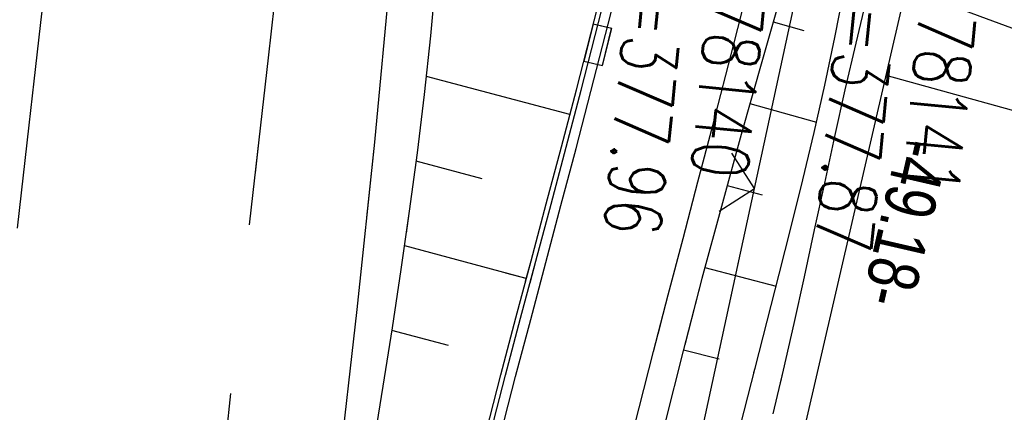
# Model space of a CAD drawing. Extents: x 508275 to 508667, y 447201 to 448341.
# Tile 28 of 33: x 508505 to 508540, y 448056 to 448070. Entities that reach past the tile are written whole.
import ezdxf

# ---------------------------------------------------------------- set-up
doc = ezdxf.new("R2010")
doc.units = 0
doc.header["$LTSCALE"] = 10
doc.header["$MEASUREMENT"] = 0
doc.linetypes.add('LT00', pattern=[0])
doc.linetypes.add('LT02', pattern=[0.4, 0.2, -0.2])
doc.layers.get('0').update_dxf_attribs({"linetype": 'LT00'})
for name, color, linetype in [('--EK_FBR', 250, 'LT00'), ('--EK_Schacht-Text', 5, 'LT00'), ('--EL_DFK_AB_L', 21, 'LT00'), ('ABSTAND', 8, 'LT00'), ('DFK_AB_L', 21, 'LT00'), ('DFK_TOPO-ANL', 252, 'LT00'), ('V125_AFBR_BAB', 250, 'LT00'), ('V125_BOESCH', 250, 'LT00'), ('V125_BOSCHUNG', 250, 'LT00'), ('V125_GRABEN', 250, 'LT00'), ('V125_H_BORD', 8, 'LT00'), ('V125_LG_MARK', 250, 'LT02'), ('V125_RINNE', 182, 'LT00'), ('V125_SINKK', 182, 'LT00'), ('V125_ZAUN', 40, 'LT00'), ('V126_AFBR_BAB', 250, 'LT00'), ('V126_BOESCH', 250, 'LT00'), ('V126_BOSCHUNG', 250, 'LT00'), ('V126_GRABEN', 250, 'LT00'), ('V126_H_BORD', 8, 'LT00'), ('V126_LG_MARK', 250, 'LT02'), ('V126_RINNE', 182, 'LT00'), ('V126_SINKK', 182, 'LT00'), ('V126_ZAUN', 40, 'LT00')]:
    doc.layers.add(name, color=color, linetype=linetype)
doc.styles.add('schachtbeschriftung', font='romans.shx', dxfattribs={"width": 0.75, "height": 2})
doc.styles.get("Standard").update_dxf_attribs({"font": 'ARIAL.TTF'})

# ---------------------------------------------------------------- blocks, each defined once
blk = doc.blocks.new('SYMB0024')
at = {"color": 0, "linetype": 'ByBlock'}
for p, q in [((-0.5, 0.5), (0, 0)), ((0, 0), (0.5, 0.5))]:
    blk.add_line(p, q, dxfattribs=at)
blk = doc.blocks.new('SYMB0652')
at = {"color": 0, "linetype": 'ByBlock'}
blk.add_lwpolyline([(-0.15, -0.075), (0.15, -0.075), (0.15, 0.075), (-0.15, 0.075), (-0.15, -0.075)], dxfattribs=at)

msp = doc.modelspace()

# ---------------------------------------------------------------- linework, layer by layer
at = {"layer": '--EK_FBR', "color": 2}
for points in [[(508504.982, 448062.321), (508505.396, 448065.961), (508505.813, 448069.601), (508506.236, 448073.24), (508506.667, 448076.878), (508507.108, 448080.515), (508507.343, 448082.412), (508507.581, 448084.309), (508507.972, 448087.396), (508508.366, 448090.483), (508509.702, 448100.433)], [(508505.563, 448067.417), (508505.813, 448069.601), (508506.236, 448073.24), (508506.667, 448076.878), (508507.108, 448080.515), (508507.343, 448082.412), (508507.581, 448084.309), (508507.972, 448087.396), (508508.366, 448090.483), (508509.702, 448100.433)], [(508511.528, 448007.752), (508511.751, 448010.541), (508511.976, 448013.329), (508512.206, 448016.117), (508512.443, 448018.904), (508512.689, 448021.69), (508512.948, 448024.475), (508513.221, 448027.258), (508513.511, 448030.04), (508513.8, 448032.651), (508514.103, 448035.26), (508514.416, 448037.868), (508514.738, 448040.476), (508515.064, 448043.083), (508515.391, 448045.69), (508515.717, 448048.297), (508516.039, 448050.904), (508516.353, 448053.513), (508517.027, 448059.435), (508517.645, 448065.362), (508518.207, 448071.295), (508518.378, 448073.221), (508518.545, 448075.148)], [(508517.367, 448062.695), (508517.645, 448065.362), (508518.207, 448071.295), (508518.377, 448073.221), (508518.545, 448075.148)]]:
    msp.add_lwpolyline(points, dxfattribs=at)
at = {"layer": '--EK_FBR'}
for points in [[(508522.117, 448055.042), (508522.64, 448057.063), (508523.172, 448059.082), (508523.708, 448061.1), (508524.245, 448063.118), (508524.78, 448065.136), (508525.308, 448067.156), (508526.022, 448069.944), (508526.72, 448072.734), (508527.406, 448075.528), (508528.083, 448078.324), (508528.753, 448081.121), (508529.421, 448083.919)], [(508523.482, 448060.249), (508523.708, 448061.1), (508524.245, 448063.118), (508524.779, 448065.136), (508525.308, 448067.156), (508526.022, 448069.944), (508526.72, 448072.734), (508527.406, 448075.528), (508528.083, 448078.324), (508528.753, 448081.121), (508529.421, 448083.919)], [(508526.509, 448053.95), (508527.015, 448055.953), (508527.53, 448057.955), (508528.051, 448059.955), (508528.576, 448061.954), (508529.102, 448063.953), (508529.626, 448065.953), (508530.371, 448068.828), (508531.108, 448071.705), (508531.838, 448074.583), (508532.563, 448077.462), (508533.284, 448080.342), (508534.004, 448083.222)], [(508527.689, 448058.566), (508528.051, 448059.955), (508528.576, 448061.954), (508529.102, 448063.953), (508529.626, 448065.953), (508530.371, 448068.828), (508531.108, 448071.705), (508531.838, 448074.583), (508532.563, 448077.462), (508533.284, 448080.342), (508534.004, 448083.222)]]:
    msp.add_lwpolyline(points, dxfattribs=at)
at = {"layer": '--EL_DFK_AB_L'}
msp.add_line((508539.772, 448085.119), (508529.049, 448038.661), dxfattribs=at)
at = {"layer": 'DFK_AB_L'}
msp.add_line((508539.772, 448085.119), (508529.049, 448038.661), dxfattribs=at)
at = {"layer": 'DFK_TOPO-ANL'}
for p, q in [((508536.471, 448070.808), (508559.02, 448062.379)), ((508535.761, 448067.728), (508544.42, 448065.349))]:
    msp.add_line(p, q, dxfattribs=at)
at = {"layer": 'V125_AFBR_BAB', "color": 0}
msp.add_lwpolyline([(508505.563, 448067.417), (508505.813, 448069.601), (508506.236, 448073.24), (508506.667, 448076.878), (508507.108, 448080.515), (508507.343, 448082.412), (508507.581, 448084.309), (508507.972, 448087.396), (508508.366, 448090.483), (508509.702, 448100.433)], dxfattribs=at)
at = {"layer": 'V125_AFBR_BAB'}
for points in [[(508523.482, 448060.249), (508523.708, 448061.1), (508524.245, 448063.118), (508524.779, 448065.136), (508525.308, 448067.156), (508526.022, 448069.944), (508526.72, 448072.734), (508527.406, 448075.528), (508528.083, 448078.324), (508528.753, 448081.121), (508529.421, 448083.919)], [(508527.689, 448058.566), (508528.051, 448059.955), (508528.576, 448061.954), (508529.102, 448063.953), (508529.626, 448065.953), (508530.371, 448068.828), (508531.108, 448071.705), (508531.838, 448074.583), (508532.563, 448077.462), (508533.284, 448080.342), (508534.004, 448083.222)]]:
    msp.add_lwpolyline(points, dxfattribs=at)
at = {"layer": 'V125_AFBR_BAB', "color": 2}
msp.add_lwpolyline([(508517.367, 448062.695), (508517.645, 448065.362), (508518.207, 448071.295), (508518.377, 448073.221), (508518.545, 448075.148)], dxfattribs=at)
at = {"layer": 'V125_BOESCH'}
for points in [[(508538.284, 448084.575), (508537.505, 448083.731), (508536.781, 448082.84), (508536.113, 448081.906), (508535.505, 448080.932), (508534.959, 448079.922), (508534.476, 448078.881), (508533.696, 448076.235), (508532.919, 448073.588), (508532.148, 448070.939), (508531.386, 448068.287), (508530.637, 448065.632), (508529.933, 448063.083), (508529.245, 448060.529), (508528.633, 448058.189)], [(508518.769, 448062.134), (508518.881, 448062.912), (508519.157, 448064.98), (508519.409, 448067.051), (508519.631, 448069.127), (508519.821, 448071.208)]]:
    msp.add_lwpolyline(points, dxfattribs=at)
at = {"layer": 'V125_BOSCHUNG'}
for p, q in [((508531.769, 448069.624), (508532.856, 448069.311)), ((508524.563, 448066.338), (508519.48, 448067.685)), ((508530.946, 448066.734), (508533.307, 448066.069)), ((508521.455, 448064.057), (508519.119, 448064.686)), ((508530.137, 448063.83), (508531.373, 448063.497)), ((508523.016, 448060.53), (508522.293, 448060.725)), ((508529.351, 448060.928), (508531.873, 448060.263))]:
    msp.add_line(p, q, dxfattribs=at)
at = {"layer": 'V125_GRABEN'}
for points in [[(508532.023, 448056.833), (508532.132, 448057.291), (508532.51, 448058.944), (508532.876, 448060.599), (508533.236, 448062.255), (508533.594, 448063.911), (508533.955, 448065.566), (508534.323, 448067.218), (508534.705, 448068.867), (508535.103, 448070.511), (508535.524, 448072.149), (508536.002, 448073.894), (508536.506, 448075.632), (508537.032, 448077.364), (508537.575, 448079.092), (508538.132, 448080.816), (508538.697, 448082.539), (508539.267, 448084.26)], [(508531.087, 448057.207), (508531.126, 448057.358), (508531.554, 448059.025), (508531.983, 448060.692), (508532.408, 448062.359), (508532.822, 448064.029), (508533.222, 448065.703), (508533.602, 448067.38), (508533.957, 448069.064), (508534.281, 448070.754)]]:
    msp.add_lwpolyline(points, dxfattribs=at)
at = {"layer": 'V125_H_BORD'}
msp.add_lwpolyline([(508522.993, 448060.444), (508523.184, 448061.161), (508523.723, 448063.179), (508524.261, 448065.198), (508524.795, 448067.218), (508525.557, 448070.164), (508526.304, 448073.114), (508526.788, 448075.059), (508527.411, 448077.577), (508528.029, 448080.097), (508528.641, 448082.619), (508528.975, 448084.012)], dxfattribs=at)
at = {"layer": 'V125_LG_MARK', "ltscale": 3, "flags": 128}
msp.add_lwpolyline([(508513.414, 448064.276), (508513.544, 448065.442), (508513.875, 448068.345), (508514.213, 448071.247), (508514.562, 448074.148), (508514.923, 448077.047), (508515.298, 448079.944), (508515.622, 448082.35), (508515.953, 448084.755), (508516.289, 448087.16), (508516.625, 448089.564), (508517.074, 448092.799), (508517.52, 448096.034), (508517.967, 448099.269), (508518.416, 448102.504), (508518.871, 448105.738), (508519.335, 448108.97), (508519.85, 448112.47), (508520.376, 448115.969), (508520.912, 448119.467), (508521.457, 448122.963), (508522.008, 448126.458), (508522.565, 448129.952), (508523.125, 448133.446), (508523.686, 448136.94)], dxfattribs=at)
at = {"layer": 'V125_RINNE'}
msp.add_lwpolyline([(508523.149, 448060.382), (508523.355, 448061.15), (508523.895, 448063.166), (508524.432, 448065.182), (508524.962, 448067.201), (508525.576, 448069.594), (508526.178, 448071.991), (508526.767, 448074.39), (508527.348, 448076.791), (508527.922, 448079.193), (508528.491, 448081.596), (508529.058, 448084)], dxfattribs=at)
at = {"layer": 'V125_ZAUN'}
for p, q in [((508531.104, 448063.723), (508534.287, 448078.381)), ((508529.801, 448057.722), (508531.104, 448063.723))]:
    msp.add_line(p, q, dxfattribs=at)
at = {"layer": 'V126_AFBR_BAB', "color": 0}
msp.add_lwpolyline([(508504.982, 448062.321), (508505.396, 448065.961), (508505.813, 448069.601), (508506.236, 448073.24), (508506.667, 448076.878), (508507.108, 448080.515), (508507.343, 448082.412), (508507.581, 448084.309), (508507.972, 448087.396), (508508.366, 448090.483), (508509.702, 448100.433)], dxfattribs=at)
at = {"layer": 'V126_AFBR_BAB'}
for points in [[(508522.117, 448055.042), (508522.64, 448057.063), (508523.172, 448059.082), (508523.708, 448061.1), (508524.245, 448063.118), (508524.78, 448065.136), (508525.308, 448067.156), (508526.022, 448069.944), (508526.72, 448072.734), (508527.406, 448075.528), (508528.083, 448078.324), (508528.753, 448081.121), (508529.421, 448083.919)], [(508526.509, 448053.95), (508527.015, 448055.953), (508527.53, 448057.955), (508528.051, 448059.955), (508528.576, 448061.954), (508529.102, 448063.953), (508529.626, 448065.953), (508530.371, 448068.828), (508531.108, 448071.705), (508531.838, 448074.583), (508532.563, 448077.462), (508533.284, 448080.342), (508534.004, 448083.222)]]:
    msp.add_lwpolyline(points, dxfattribs=at)
at = {"layer": 'V126_AFBR_BAB', "color": 2}
msp.add_lwpolyline([(508511.528, 448007.752), (508511.751, 448010.541), (508511.976, 448013.329), (508512.206, 448016.117), (508512.443, 448018.904), (508512.689, 448021.69), (508512.948, 448024.475), (508513.221, 448027.258), (508513.511, 448030.04), (508513.8, 448032.651), (508514.103, 448035.26), (508514.416, 448037.868), (508514.738, 448040.476), (508515.064, 448043.083), (508515.391, 448045.69), (508515.717, 448048.297), (508516.039, 448050.904), (508516.353, 448053.513), (508517.027, 448059.435), (508517.645, 448065.362), (508518.207, 448071.295), (508518.378, 448073.221), (508518.545, 448075.148)], dxfattribs=at)
at = {"layer": 'V126_BOESCH'}
for points in [[(508538.284, 448084.575), (508537.505, 448083.731), (508536.781, 448082.84), (508536.113, 448081.906), (508535.505, 448080.932), (508534.959, 448079.922), (508534.476, 448078.881), (508533.696, 448076.235), (508532.919, 448073.588), (508532.148, 448070.939), (508531.386, 448068.287), (508530.637, 448065.632), (508529.933, 448063.083), (508529.245, 448060.529), (508528.576, 448057.97), (508527.927, 448055.406)], [(508517.611, 448054.672), (508517.945, 448056.729), (508518.271, 448058.788), (508518.584, 448060.849), (508518.881, 448062.912), (508519.157, 448064.98), (508519.409, 448067.051), (508519.631, 448069.127), (508519.821, 448071.208)]]:
    msp.add_lwpolyline(points, dxfattribs=at)
at = {"layer": 'V126_BOSCHUNG'}
for p, q in [((508531.769, 448069.624), (508532.856, 448069.311)), ((508524.563, 448066.338), (508519.48, 448067.685)), ((508530.946, 448066.734), (508533.307, 448066.069)), ((508521.455, 448064.057), (508519.119, 448064.686)), ((508530.137, 448063.83), (508531.373, 448063.497)), ((508523.016, 448060.53), (508518.707, 448061.69)), ((508529.351, 448060.928), (508531.873, 448060.263)), ((508520.254, 448058.167), (508518.256, 448058.695)), ((508528.587, 448058.013), (508529.858, 448057.692))]:
    msp.add_line(p, q, dxfattribs=at)
at = {"layer": 'V126_GRABEN'}
for points in [[(508531.766, 448055.749), (508532.132, 448057.291), (508532.51, 448058.944), (508532.876, 448060.599), (508533.236, 448062.255), (508533.594, 448063.911), (508533.955, 448065.566), (508534.323, 448067.218), (508534.705, 448068.867), (508535.103, 448070.511), (508535.524, 448072.149), (508536.002, 448073.894), (508536.506, 448075.632), (508537.032, 448077.364), (508537.575, 448079.092), (508538.132, 448080.816), (508538.697, 448082.539), (508539.267, 448084.26)], [(508530.612, 448055.33), (508531.126, 448057.358), (508531.554, 448059.025), (508531.983, 448060.692), (508532.408, 448062.359), (508532.822, 448064.029), (508533.222, 448065.703), (508533.602, 448067.38), (508533.957, 448069.064), (508534.281, 448070.754)]]:
    msp.add_lwpolyline(points, dxfattribs=at)
at = {"layer": 'V126_H_BORD'}
msp.add_lwpolyline([(508521.596, 448055.099), (508522.116, 448057.122), (508522.647, 448059.142), (508523.184, 448061.161), (508523.723, 448063.179), (508524.262, 448065.198), (508524.795, 448067.218), (508525.557, 448070.164), (508526.304, 448073.114), (508526.788, 448075.059), (508527.411, 448077.577), (508528.03, 448080.097), (508528.641, 448082.619), (508528.975, 448084.012)], dxfattribs=at)
at = {"layer": 'V126_LG_MARK', "ltscale": 3, "flags": 128}
msp.add_lwpolyline([(508499.405, 447907.058), (508499.551, 447909.053), (508499.696, 447911.049), (508499.939, 447914.473), (508500.175, 447917.898), (508500.409, 447921.323), (508500.641, 447924.748), (508500.876, 447928.173), (508501.115, 447931.597), (508501.361, 447935.021), (508501.613, 447938.407), (508501.872, 447941.792), (508502.136, 447945.177), (508502.403, 447948.561), (508502.671, 447951.946), (508502.938, 447955.33), (508503.202, 447958.715), (508503.461, 447962.099), (508503.717, 447965.484), (508503.972, 447968.869), (508504.229, 447972.253), (508504.489, 447975.637), (508504.756, 447979.021), (508505.032, 447982.404), (508505.343, 447986.081), (508505.666, 447989.758), (508505.999, 447993.433), (508506.34, 447997.108), (508506.688, 448000.782), (508507.041, 448004.456), (508507.397, 448008.129), (508507.76, 448011.845), (508508.126, 448015.56), (508508.497, 448019.274), (508508.874, 448022.988), (508509.258, 448026.702), (508509.651, 448030.414), (508510.013, 448033.76), (508510.381, 448037.104), (508510.754, 448040.449), (508511.13, 448043.793), (508511.507, 448047.137), (508511.883, 448050.481), (508512.256, 448053.826), (508512.577, 448056.73), (508512.898, 448059.634), (508513.219, 448062.538), (508513.544, 448065.442), (508513.875, 448068.345), (508514.214, 448071.247), (508514.562, 448074.148), (508514.923, 448077.047), (508515.298, 448079.944), (508515.622, 448082.35), (508515.953, 448084.755), (508516.289, 448087.16), (508516.625, 448089.564), (508517.074, 448092.799), (508517.52, 448096.034), (508517.967, 448099.269), (508518.416, 448102.504), (508518.871, 448105.737), (508519.335, 448108.97), (508519.85, 448112.471), (508520.376, 448115.969), (508520.912, 448119.467), (508521.457, 448122.963), (508522.008, 448126.458), (508522.565, 448129.952), (508523.125, 448133.446), (508523.596, 448136.382)], dxfattribs=at)
at = {"layer": 'V126_RINNE'}
msp.add_lwpolyline([(508521.76, 448055.099), (508522.283, 448057.117), (508522.816, 448059.134), (508523.355, 448061.15), (508523.895, 448063.166), (508524.432, 448065.182), (508524.962, 448067.201), (508525.577, 448069.594), (508526.178, 448071.991), (508526.767, 448074.39), (508527.348, 448076.791), (508527.922, 448079.193), (508528.491, 448081.596), (508529.058, 448084)], dxfattribs=at)
at = {"layer": 'V126_ZAUN'}
for p, q in [((508531.104, 448063.723), (508534.287, 448078.381)), ((508527.921, 448049.064), (508531.104, 448063.723))]:
    msp.add_line(p, q, dxfattribs=at)

# ---------------------------------------------------------------- block references
at = {"layer": 'V125_SINKK', "xscale": 4.500000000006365, "yscale": 4.5, "zscale": 4.5, "rotation": 75.95271198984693}
msp.add_blockref('SYMB0652', (508525.551, 448068.805), dxfattribs=at)
at = {"layer": 'V125_ZAUN', "xscale": 2.099999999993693, "yscale": 2.099999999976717, "zscale": 2.1, "rotation": 77.7475299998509}
msp.add_blockref('SYMB0024', (508531.104, 448063.723), dxfattribs=at)
at = {"layer": 'V126_SINKK', "xscale": 4.499999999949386, "yscale": 4.5, "zscale": 4.5, "rotation": 75.9527925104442}
msp.add_blockref('SYMB0652', (508525.552, 448068.805), dxfattribs=at)
at = {"layer": 'V126_ZAUN', "xscale": 2.099999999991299, "yscale": 2.099999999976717, "zscale": 2.1, "rotation": 77.74743000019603}
msp.add_blockref('SYMB0024', (508531.104, 448063.723), dxfattribs=at)

# ---------------------------------------------------------------- texts
at = {"layer": '--EK_Schacht-Text', "style": 'schachtbeschriftung', "width": 0.75}
for s, rotation, p in [('S=377.96', -95.5456, (508526.722, 448072.148)), ('178140', -95.5456, (508529.589, 448071.869)), ('S=377.87', -95.5421, (508534.204, 448071.565)), ('178141', -95.5421, (508537.07, 448071.286))]:
    msp.add_text(s, height=2, rotation=rotation, dxfattribs=at).set_placement(p)
at = {"layer": 'ABSTAND', "width": 0.75}
msp.add_text('-49.18-', height=1.8, rotation=-102.9968, dxfattribs=at).set_placement((508536.25, 448065.59))

doc.saveas('drawing.dxf')
